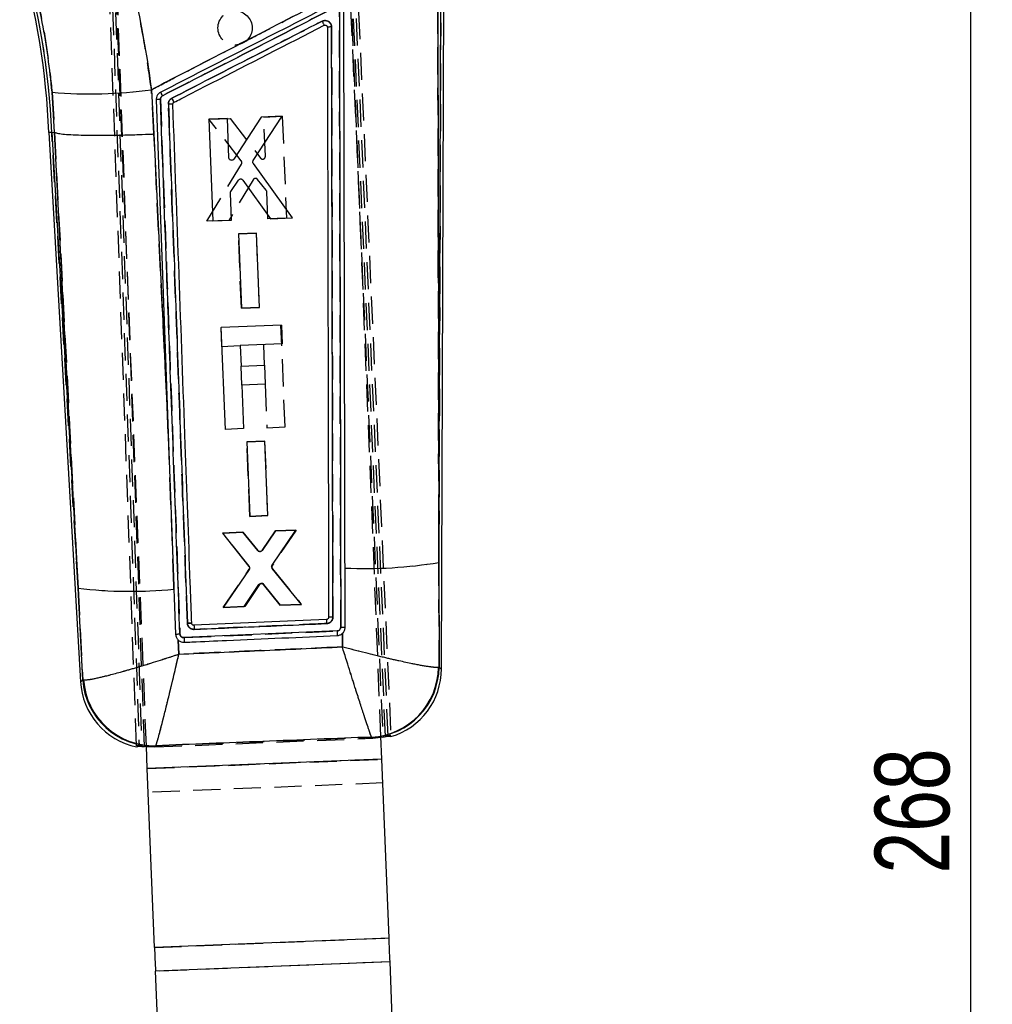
# Model space of a CAD drawing. Extents: x 77 to 734, y 58 to 535.
# Tile 13 of 16: x 303 to 394, y 356 to 448. Entities that reach past the tile are written whole.
import ezdxf

# ---------------------------------------------------------------- set-up
doc = ezdxf.new("R2010")
doc.units = 0
doc.header["$LTSCALE"] = 2
doc.linetypes.add('HIDDEN', pattern=[1.905, 1.27, -0.635])
doc.layers.get('0').update_dxf_attribs({"linetype": 'CONTINUOUS'})
doc.styles.add('SLDTEXTSTYLE0', font='TXT', dxfattribs={"width": 0.75})
doc.dimstyles.new('SLDDIMSTYLE0', dxfattribs={"dimtxt": 7, "dimasz": 6.604, "dimexe": 0, "dimexo": 0.0625, "dimgap": 1.75, "dimtad": 1, "dimdec": 0, "dimrnd": 1e-09, "dimzin": 12, "dimtxsty": 'SLDTEXTSTYLE0', "dimsah": 1, "dimcen": 0.09, "dimazin": 3, "dimtfac": 1, "dimtdec": 0, "dimtofl": 0, "dimtmove": 0, "dimatfit": 3, "dimtolj": 1, "dimtzin": 12})

# ---------------------------------------------------------------- blocks, each defined once
blk = doc.blocks.new('_D')
at = {"color": 179, "linetype": 'CONTINUOUS'}
for p, q in [((320.616, 497.651), (394.009, 497.651)), ((392.009, 229.802), (392.009, 497.651)), ((371.629, 229.802), (394.009, 229.802))]:
    blk.add_line(p, q, dxfattribs=at)
for points in [[(392.009, 497.651), (390.993, 491.047), (393.025, 491.047)], [(392.009, 229.802), (393.025, 236.406), (390.993, 236.406)]]:
    blk.add_solid(points, dxfattribs=at)
at = {"color": 179, "linetype": 'CONTINUOUS', "insert": (382.985, 367.803, 0.1), "char_height": 7, "attachment_point": 1, "rotation": 90, "style": 'SLDTEXTSTYLE0'}
blk.add_mtext('268', dxfattribs=at)

msp = doc.modelspace()

# ---------------------------------------------------------------- linework, layer by layer
at = {"color": 7, "linetype": 'HIDDEN'}
for p, q in [((313.797022, 379.774759), (310.099433, 483.030031)), ((310.314412, 483.139807), (314.050364, 379.72636)), ((310.610368, 482.733363), (314.299452, 379.715594)), ((314.550976, 379.684465), (310.824207, 482.843781)), ((333.027352, 467.843631), (336.887276, 380.583258)), ((337.382876, 380.666005), (333.520746, 467.976267)), ((337.135475, 380.634831), (333.270619, 467.38621)), ((333.765184, 467.519099), (337.631499, 380.734982)), ((336.708436, 380.620876), (333.701823, 455.449844)), ((342.338231, 455.117965), (342.136067, 396.942297)), ((314.72621, 379.736656), (311.719562, 454.566607)), ((331.637045, 447.206939), (331.671183, 447.148303)), ((331.683959, 447.078982), (331.683957, 447.079817)), ((331.683959, 447.078982), (331.713889, 447.088594)), ((305.880423, 440.982798), (306.105929, 437.245363)), ((315.43368, 437.082896), (315.193227, 441.225538)), ((316.948178, 439.876119), (316.789848, 439.872319)), ((317.20624, 439.860636), (317.191902, 439.86457)), ((320.579191, 438.460613), (322.571621, 438.541049)), ((323.620782, 434.550921), (320.579191, 438.460613)), ((322.571621, 438.541049), (325.420628, 434.82613)), ((325.729431, 438.668529), (327.464606, 438.738579)), ((325.87644, 434.991593), (325.729431, 438.668529)), ((327.464606, 438.738579), (327.845878, 429.206336)), ((308.315067, 394.531371), (305.852241, 437.232951)), ((306.105929, 437.245363), (306.106887, 437.245051)), ((316.779609, 409.020701), (315.43368, 437.082896)), ((320.400159, 428.905847), (323.637665, 434.264237)), ((324.734346, 432.797397), (322.462036, 428.989047)), ((325.954919, 431.813562), (325.153074, 432.825336)), ((326.110599, 429.136308), (326.009401, 431.666607)), ((322.462036, 428.989047), (320.400159, 428.905847)), ((327.845878, 429.206336), (326.110599, 429.136308)), ((323.351064, 427.72411), (325.016047, 427.791322)), ((323.629721, 420.755537), (323.351064, 427.72411)), ((325.016047, 427.791322), (325.294779, 420.822734)), ((325.294779, 420.822734), (323.629721, 420.755537)), ((317.297338, 394.733639), (316.360011, 420.562366)), ((321.700654, 418.936687), (321.737432, 418.938169)), ((321.700654, 418.936687), (321.771062, 417.18437)), ((327.721442, 409.631038), (327.338439, 419.163214)), ((321.771062, 417.18437), (323.523383, 417.254778)), ((325.696361, 417.342084), (325.773814, 415.41444)), ((323.602675, 415.327208), (323.577045, 415.32618)), ((323.577045, 415.32618), (323.648021, 413.559722)), ((323.648021, 413.559722), (323.673694, 413.56075)), ((325.84479, 413.647981), (326.008954, 409.562232)), ((326.008954, 409.562232), (327.721442, 409.631038)), ((324.138469, 408.225017), (325.803452, 408.292228)), ((324.417106, 401.256526), (324.138469, 408.225017)), ((325.803452, 408.292228), (326.082167, 401.32373)), ((326.082167, 401.32373), (324.417106, 401.256526)), ((321.878969, 399.69861), (323.766644, 399.774822)), ((324.353917, 396.604473), (321.878969, 399.69861)), ((323.766644, 399.774822), (325.167087, 398.050102)), ((325.574406, 398.067737), (326.831776, 399.898568)), ((328.754942, 399.976211), (326.526788, 396.656128)), ((326.831776, 399.898568), (328.754942, 399.976211)), ((342.15917, 387.11817), (342.136067, 396.942297)), ((321.911036, 392.720269), (324.365114, 396.302851)), ((326.540328, 396.354841), (329.244771, 393.016258)), ((325.322355, 394.861655), (323.940325, 392.802173)), ((327.286311, 392.937215), (325.733154, 394.879015)), ((308.315067, 394.531371), (308.754443, 385.949837)), ((317.308334, 394.429805), (317.297338, 394.733639)), ((329.244771, 393.016258), (327.286311, 392.937215)), ((323.940325, 392.802173), (321.911036, 392.720269)), ((318.974019, 391.228819), (318.972341, 391.248191)), ((318.978005, 391.208554), (318.974019, 391.228819)), ((318.247703, 389.894793), (332.589615, 390.521208)), ((333.094903, 390.290568), (333.092517, 389.021913)), ((317.766844, 388.352187), (317.703421, 389.673578)), ((342.15917, 387.11817), (342.101474, 387.105489)), ((308.754443, 385.949837), (308.830864, 385.935942)), ((315.501186, 379.654164), (335.933589, 380.475128)), ((335.829483, 380.581016), (335.845578, 380.568618)), ((335.933589, 380.475128), (335.877543, 380.534666)), ((335.933589, 380.475128), (336.710146, 380.578311)), ((314.727939, 379.693689), (315.501186, 379.654164)), ((315.553694, 379.718052), (315.501186, 379.654164)), ((315.585147, 379.756326), (315.605304, 379.773283)), ((336.793072, 378.514418), (314.810808, 377.631174)), ((314.810998, 377.626481), (336.793261, 378.509725)), ((336.88279, 376.281532), (314.900528, 375.398295)), ((315.484266, 360.870091), (337.466529, 361.753332)), ((337.556058, 359.525139), (315.573796, 358.641898)), ((337.556247, 359.520448), (315.573982, 358.637208))]:
    msp.add_line(p, q, dxfattribs=at)
at = {"color": 7, "linetype": 'CONTINUOUS'}
for p, q in [((342.136067, 396.942297), (342.338231, 455.117965)), ((342.371651, 386.932353), (342.608596, 455.117026)), ((306.105929, 437.245363), (305.880423, 440.982798)), ((315.193227, 441.225538), (315.43368, 437.082896)), ((322.31157, 438.5312), (320.576369, 438.46182)), ((320.576369, 438.46182), (320.961098, 428.929711)), ((322.460036, 434.854323), (322.31157, 438.5312)), ((325.469428, 438.657487), (322.927655, 434.725964)), ((324.743778, 434.596041), (327.46189, 438.737163)), ((327.46189, 438.737163), (325.469428, 438.657487)), ((305.582187, 437.219719), (308.550938, 385.746213)), ((305.852241, 437.232951), (306.105929, 437.245363)), ((305.852241, 437.232951), (308.315067, 394.531371)), ((306.106887, 437.245051), (306.105929, 437.245363)), ((328.406923, 429.227563), (324.749949, 434.308926)), ((322.636784, 431.680242), (323.354869, 432.753095)), ((323.774489, 432.758832), (326.345018, 429.145062)), ((322.696404, 428.999128), (322.594267, 431.529397)), ((320.961098, 428.929711), (322.696404, 428.999128)), ((326.345018, 429.145062), (328.406923, 429.227563)), ((325.030769, 427.791605), (323.365762, 427.725019)), ((323.365762, 427.725019), (323.647018, 420.756528)), ((325.312099, 420.823136), (325.030769, 427.791605)), ((323.647018, 420.756528), (325.312099, 420.823136)), ((327.380874, 419.16492), (321.743087, 418.938393)), ((322.126088, 409.406217), (321.743087, 418.938393)), ((327.380874, 419.16492), (327.451282, 417.412596)), ((327.451282, 417.412596), (323.525983, 417.254882)), ((323.525983, 417.254882), (323.603435, 415.327238)), ((323.603435, 415.327238), (325.800202, 415.415505)), ((325.800202, 415.415505), (325.871178, 413.649047)), ((325.871178, 413.649047), (323.674411, 413.56078)), ((323.674411, 413.56078), (323.838576, 409.475023)), ((316.779609, 409.020701), (317.297338, 394.733639)), ((323.838576, 409.475023), (322.126088, 409.406217)), ((325.810316, 408.292191), (324.145307, 408.225605)), ((324.145307, 408.225605), (324.426574, 401.257211)), ((326.091659, 401.323812), (325.810316, 408.292191)), ((324.426574, 401.257211), (326.091659, 401.323812)), ((323.773739, 399.775693), (321.850543, 399.698788)), ((321.850543, 399.698788), (324.337884, 396.568181)), ((325.173943, 398.051644), (323.773739, 399.775693)), ((326.838917, 399.898263), (325.581363, 398.066754)), ((326.507895, 396.691019), (328.726622, 399.973752)), ((328.726622, 399.973752), (326.838917, 399.898263)), ((342.136067, 396.942297), (342.15917, 387.11817)), ((324.34856, 396.266775), (321.92069, 392.721983)), ((329.254531, 393.015327), (326.520932, 396.389471)), ((323.879178, 392.800318), (325.271538, 394.860463)), ((325.682404, 394.876124), (327.225213, 392.934153)), ((308.754443, 385.949837), (308.315067, 394.531371)), ((317.297338, 394.733639), (317.308334, 394.429805)), ((327.225213, 392.934153), (329.254531, 393.015327)), ((321.92069, 392.721983), (323.879178, 392.800318)), ((318.974019, 391.228819), (318.972341, 391.248191)), ((331.60607, 391.596148), (319.185023, 391.051592)), ((333.092517, 389.021913), (333.094903, 390.290568)), ((317.703421, 389.673578), (317.766844, 388.352187)), ((342.15917, 387.11817), (342.101474, 387.105489)), ((308.754443, 385.949837), (308.830864, 385.935942)), ((335.845578, 380.568618), (335.829483, 380.581016)), ((336.793072, 378.514418), (336.708436, 380.620876)), ((336.710146, 380.578311), (337.135475, 380.634831)), ((337.382876, 380.666005), (337.636353, 380.626032)), ((313.800937, 379.665399), (314.050364, 379.72636)), ((314.299452, 379.715594), (314.727939, 379.693689)), ((314.810808, 377.631174), (314.72621, 379.736656)), ((315.605304, 379.773283), (315.585147, 379.756326)), ((336.793072, 378.514418), (314.810808, 377.631174)), ((336.793261, 378.509725), (314.810998, 377.626481)), ((337.466529, 361.753332), (336.793261, 378.509725)), ((315.484266, 360.870091), (314.810998, 377.626481)), ((337.466529, 361.753332), (315.484266, 360.870091)), ((337.556247, 359.520448), (315.573982, 358.637208)), ((338.559491, 334.551539), (337.556247, 359.520448)), ((316.577229, 333.668297), (315.573982, 358.637208))]:
    msp.add_line(p, q, dxfattribs=at)
at = {"color": 8, "linetype": 'CONTINUOUS'}
for p, q in [((335.877543, 380.534666), (335.845578, 380.568618)), ((315.585147, 379.756326), (315.553694, 379.718052))]:
    msp.add_line(p, q, dxfattribs=at)
at = {"color": 7, "linetype": 'CONTINUOUS', "flags": 128}
for points in [[(315.642073, 440.279568), (316.5537, 415.24292), (316.779609, 409.020701)], [(308.315067, 394.531371), (307.528893, 409.737075), (306.106887, 437.245051)], [(315.43368, 437.082896), (316.307855, 418.876099), (316.779609, 409.020701)], [(333.350211, 390.864598), (333.34872, 391.63282), (333.342386, 394.874694), (333.339356, 396.414774)], [(317.308334, 394.429805), (317.337257, 393.630499), (317.461072, 390.207538)], [(332.59045, 390.521245), (318.250089, 389.894897), (318.247703, 389.894793)], [(336.793261, 378.509725), (336.793239, 378.510276), (336.793217, 378.510835), (336.793194, 378.511416), (336.793169, 378.511997), (336.793146, 378.5126), (336.793122, 378.513197), (336.793097, 378.513807), (336.793072, 378.514418)], [(337.556247, 359.520448), (337.54458, 359.810805), (337.532957, 360.100081), (337.521421, 360.387189), (337.510015, 360.671068), (337.498781, 360.950654), (337.487762, 361.224907), (337.476998, 361.492796), (337.466529, 361.753332)], [(315.484266, 360.870091), (315.494734, 360.609556), (315.5055, 360.341663), (315.516519, 360.06741), (315.527751, 359.787827), (315.539158, 359.503949), (315.550695, 359.216837), (315.562318, 358.927565), (315.573982, 358.637208)]]:
    msp.add_lwpolyline(points, dxfattribs=at)
at = {"color": 7, "linetype": 'HIDDEN', "flags": 128}
for points in [[(306.106887, 437.245051), (307.528893, 409.737075), (308.315067, 394.531371)], [(342.371651, 386.932353), (342.348031, 386.953006), (342.15917, 387.11817)], [(308.754443, 385.949837), (308.573558, 385.768848), (308.550938, 385.746213)]]:
    msp.add_lwpolyline(points, dxfattribs=at)
at = {"color": 8, "linetype": 'CONTINUOUS', "flags": 128}
for points in [[(342.15917, 387.11817), (342.348031, 386.953006), (342.371651, 386.932353)], [(308.550938, 385.746213), (308.573558, 385.768848), (308.754443, 385.949837)]]:
    msp.add_lwpolyline(points, dxfattribs=at)
at = {"color": 7, "linetype": 'HIDDEN'}
msp.add_circle((323.031871, 447.014675), 1.6, dxfattribs=at)
at = {"color": 7, "linetype": 'CONTINUOUS'}
for centre, radius, start, end in [((236.227114, 434.430291), 69.411145, 2.30278115, 16.30089471), ((236.227114, 434.430291), 69.681512, 2.30510974, 16.30089471), ((309.424861, 483.765084), 42.92886, 265.26396026, 277.72221301), ((302.878975, 433.916102), 14.964093, 26.795092, 28.23862123), ((315.993958, 438.841751), 1.48025, 88.3407436, 103.75202038), ((299.498898, 431.223364), 19.883473, 26.34993315, 27.59976366), ((335.221752, 438.633396), 42.260566, 267.44705184, 279.41658451), ((313.281314, 436.062907), 41.827408, 263.18107837, 275.52482588), ((366.920682, 393.084406), 35.345957, 182.4131794, 183.03041726), ((378.338928, 392.408653), 45.787396, 182.36246615, 182.90086563), ((331.725375, 390.305841), 13.483939, 181.74689274, 183.58454361), ((335.462979, 387.210213), 6.639321, 273.16445479, 359.09621712), ((335.535772, 387.185106), 6.623737, 272.68082769, 359.42099383), ((335.774191, 386.955276), 6.5975, 286.37292579, 0.17464763), ((315.137492, 386.126098), 6.5975, 182.8992988, 258.29014327), ((315.364916, 386.376919), 6.624255, 183.69656305, 271.90520921), ((315.456451, 386.41446), 6.642844, 184.13088656, 271.2839963), ((311.375939, 377.489793), 3.437777, 2.27870241, 2.35699688)]:
    msp.add_arc(centre, radius, start, end, dxfattribs=at)
at = {"color": 7, "linetype": 'HIDDEN'}
for centre, radius, start, end in [((236.227114, 434.430291), 69.681512, 2.30510974, 16.30089471), ((309.424861, 483.765084), 42.92886, 265.26396026, 277.72221301), ((303.067089, 433.996154), 14.760503, 26.84687732, 28.31035806), ((315.993835, 438.841863), 1.480111, 88.33573424, 103.74841771), ((298.944826, 431.001731), 20.478402, 26.21753619, 27.43107448), ((335.221752, 438.633396), 42.260566, 267.44705184, 279.41658451), ((313.281314, 436.062907), 41.827408, 263.18107837, 275.52482588), ((362.276868, 392.65089), 30.688928, 181.9695765, 182.68050076), ((380.520693, 392.602381), 47.976239, 182.48622791, 183.00006595), ((358.102705, 391.549822), 39.889351, 182.37791268, 182.99906686), ((335.462979, 387.210213), 6.639321, 273.16445479, 359.09621712), ((335.535772, 387.185106), 6.623737, 272.68082769, 359.42099383), ((315.364916, 386.376919), 6.624255, 183.69656305, 271.90520921), ((315.456451, 386.41446), 6.642844, 184.13088656, 271.2839963)]:
    msp.add_arc(centre, radius, start, end, dxfattribs=at)
at = {"color": 7, "linetype": 'CONTINUOUS'}
for points, knots in [([(311.529658, 457.665304), (311.938829, 456.340505), (312.757175, 453.690897), (313.760348, 449.601458), (314.603172, 445.443926), (314.996541, 442.631679), (315.193227, 441.225538)], [0, 0, 0, 0, 0.247645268, 0.495292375, 0.747643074, 1, 1, 1, 1]), ([(305.880423, 440.982798), (305.768673, 442.076963), (305.54518, 444.265233), (304.987417, 447.552599), (304.275319, 450.832645), (303.652661, 452.982226), (303.341336, 454.057002)], [0, 0, 0, 0, 0.247093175, 0.494172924, 0.747089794, 1, 1, 1, 1]), ([(333.169437, 450.499648), (330.623569, 449.18709), (325.446026, 446.517735), (319.454158, 443.425985), (316.008323, 441.646473), (315.193227, 441.225538)], [0, 0, 0, 0, 0.424811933, 0.863942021, 1, 1, 1, 1]), ([(342.03536, 451.020161), (342.05457, 440.56418), (342.087688, 422.537911), (342.121759, 404.512306), (342.136067, 396.942297)], [0, 0, 0, 0, 0.580041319, 1, 1, 1, 1]), ([(332.101577, 449.217672), (329.428342, 447.84741), (324.081871, 445.106887), (318.735365, 442.366485), (316.062112, 440.996284)], [0, 0, 0, 0, 0.499999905, 1, 1, 1, 1]), ([(316.23629, 440.661931), (318.909673, 442.031721), (324.255983, 444.771065), (329.602199, 447.510649), (332.275079, 448.880324)], [0, 0, 0, 0, 0.500042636, 1, 1, 1, 1]), ([(332.812452, 448.554242), (332.837008, 438.1613), (332.882425, 418.939311), (332.923258, 399.718017), (332.942014, 390.889289)], [0, 0, 0, 0, 0.540679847, 1, 1, 1, 1]), ([(333.339356, 396.414774), (333.338891, 396.650197), (333.336295, 397.966248), (333.326474, 402.907119), (333.291829, 420.043604), (333.256134, 436.09993), (333.228498, 448.531309)], [0, 0, 0, 0, 0.013552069, 0.075758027, 0.284418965, 1, 1, 1, 1]), ([(331.194778, 447.647387), (330.9539, 447.523956), (328.608161, 446.321947), (323.916521, 443.917799), (319.465689, 441.637256), (317.119739, 440.435225)], [0, 0, 0, 0, 0.051341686, 0.499980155, 1, 1, 1, 1]), ([(332.07986, 447.105521), (332.073805, 447.168293), (332.061129, 447.29969), (331.963331, 447.478735), (331.812023, 447.621031), (331.621595, 447.704125), (331.403657, 447.724989), (331.266735, 447.67412), (331.194778, 447.647387)], [0, 0, 0, 0, 0.152254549, 0.318710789, 0.483143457, 0.649467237, 0.815785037, 1, 1, 1, 1]), ([(331.194778, 447.647387), (331.200873, 447.635354), (331.218425, 447.600703), (331.256344, 447.525668), (331.30569, 447.427512), (331.351694, 447.335246), (331.380416, 447.276884), (331.385475, 447.265928), (331.387723, 447.26106)], [0, 0, 0, 0, 0.063768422, 0.183627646, 0.39849078, 0.613346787, 0.828197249, 1, 1, 1, 1]), ([(317.316477, 440.048689), (317.528856, 440.157542), (318.704698, 440.76021), (323.395132, 443.164273), (327.873155, 445.459587), (331.387723, 447.26106)], [0, 0, 0, 0, 0.045279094, 0.250689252, 1, 1, 1, 1]), ([(331.387723, 447.26106), (331.407276, 447.268594), (331.449345, 447.284804), (331.519156, 447.282107), (331.585147, 447.25672), (331.640269, 447.211417), (331.660829, 447.169442), (331.671183, 447.148303)], [0, 0, 0, 0, 0.182237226, 0.392078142, 0.593527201, 0.795295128, 1, 1, 1, 1]), ([(331.671183, 447.148303), (331.671591, 447.147191), (331.679601, 447.12537), (331.681833, 447.101998), (331.68395, 447.079817)], [0, 0, 0, 0, 0.050926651, 1, 1, 1, 1]), ([(331.683957, 447.079817), (331.704515, 437.866314), (331.74563, 419.439308), (331.782241, 401.013), (331.800546, 391.799847)], [0, 0, 0, 0, 0.5000000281, 1, 1, 1, 1]), ([(332.07986, 447.105521), (332.027661, 447.104892), (331.923261, 447.103632), (331.792728, 447.097342), (331.701661, 447.088809), (331.68986, 447.082258), (331.683959, 447.078982)], [0, 0, 0, 0, 0.249999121, 0.499999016, 0.749999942, 1, 1, 1, 1]), ([(332.204136, 391.824948), (332.184492, 401.030129), (332.145169, 419.45665), (332.101642, 437.883844), (332.07986, 447.105521)], [0, 0, 0, 0, 0.499561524, 1, 1, 1, 1]), ([(316.062112, 440.996284), (315.988597, 440.948928), (315.84157, 440.854219), (315.697175, 440.630196), (315.642168, 440.429109), (315.642093, 440.311057), (315.642073, 440.279568)], [0, 0, 0, 0, 0.297198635, 0.594389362, 0.891808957, 1, 1, 1, 1]), ([(316.036819, 440.32138), (316.036823, 440.336259), (316.036838, 440.392314), (316.062945, 440.487909), (316.131598, 440.59439), (316.201431, 440.639432), (316.236292, 440.661917)], [0, 0, 0, 0, 0.107613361, 0.405434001, 0.703191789, 1, 1, 1, 1]), ([(317.864201, 390.249977), (317.564864, 398.477309), (317.147488, 409.948974), (316.537886, 426.639462), (316.227945, 435.102599), (316.036819, 440.32138)], [0, 0, 0, 0, 0.492937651, 0.687320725, 1, 1, 1, 1]), ([(317.119741, 440.435225), (317.061882, 440.397823), (316.946166, 440.323019), (316.832718, 440.146332), (316.789947, 439.988582), (316.789868, 439.896364), (316.789848, 439.872319)], [0, 0, 0, 0, 0.2982186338, 0.5964349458, 0.8947748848, 1, 1, 1, 1]), ([(317.20624, 439.860636), (317.207541, 439.882537), (317.210237, 439.927918), (317.242346, 439.989863), (317.281863, 440.029123), (317.30912, 440.04453), (317.316479, 440.048689)], [0, 0, 0, 0, 0.285123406, 0.590797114, 0.889519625, 1, 1, 1, 1]), ([(317.20624, 439.860636), (317.199289, 439.863786), (317.184893, 439.87031), (317.090226, 439.875826), (316.952249, 439.877142), (316.843981, 439.873927), (316.789848, 439.872319)], [0, 0, 0, 0, 0.237383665, 0.491588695, 0.745794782, 1, 1, 1, 1]), ([(316.789848, 439.872319), (317.086445, 431.770273), (317.383384, 423.658886), (317.974717, 407.454851), (318.269475, 399.352841), (318.563892, 391.260171)], [0, 0, 0, 0, 0.500000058, 0.500576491, 1, 1, 1, 1]), ([(318.972341, 391.248191), (318.966103, 391.420662), (318.920827, 392.672647), (318.719292, 398.242685), (318.13853, 414.274347), (317.593716, 429.226524), (317.20624, 439.860636)], [0, 0, 0, 0, 0.010643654, 0.077263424, 0.343742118, 1, 1, 1, 1]), ([(305.852241, 437.232951), (305.672865, 437.223624), (305.492835, 437.214264), (305.58284, 437.219758), (305.583167, 437.219778)], [0, 0, 0, 0, 0.996372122, 1, 1, 1, 1]), ([(306.106887, 437.245051), (306.178961, 437.213555), (306.323109, 437.150565), (306.856576, 437.074569), (307.612727, 437.015543), (308.58476, 436.975559), (309.746965, 436.95634), (311.061028, 436.957688), (312.494808, 436.980366), (313.917885, 437.020699), (314.90788, 437.059363), (315.383293, 437.080641), (315.43368, 437.082896)], [0, 0, 0, 0, 0.112007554, 0.224015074, 0.336022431, 0.4480298, 0.560039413, 0.672048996, 0.784062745, 0.89607628, 0.988985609, 1, 1, 1, 1]), ([(322.664577, 434.61513), (322.63705, 434.623479), (322.581999, 434.640179), (322.516376, 434.698084), (322.471316, 434.771481), (322.463735, 434.827152), (322.460036, 434.854323)], [0, 0, 0, 0, 0.252649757, 0.505292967, 0.758551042, 1, 1, 1, 1]), ([(322.927655, 434.725964), (322.909749, 434.703514), (322.873936, 434.658611), (322.795959, 434.618903), (322.723246, 434.606588), (322.679837, 434.612908), (322.664577, 434.61513)], [0, 0, 0, 0, 0.282605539, 0.565246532, 0.847156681, 1, 1, 1, 1]), ([(324.749949, 434.308926), (324.735553, 434.333834), (324.706759, 434.383652), (324.698362, 434.47095), (324.713636, 434.543748), (324.735857, 434.582298), (324.743778, 434.596041)], [0, 0, 0, 0, 0.281240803, 0.562489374, 0.844028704, 1, 1, 1, 1]), ([(323.354869, 432.753095), (323.373388, 432.775371), (323.410427, 432.819923), (323.489874, 432.858319), (323.566708, 432.869813), (323.613335, 432.860779), (323.631755, 432.85721)], [0, 0, 0, 0, 0.274034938, 0.548086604, 0.821466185, 1, 1, 1, 1]), ([(323.631755, 432.85721), (323.659118, 432.847399), (323.715354, 432.827235), (323.754428, 432.782038), (323.774489, 432.758832)], [0, 0, 0, 0, 0.48657891, 1, 1, 1, 1]), ([(322.594267, 431.529397), (322.595608, 431.558153), (322.598112, 431.611839), (322.624521, 431.65855), (322.636784, 431.680242)], [0, 0, 0, 0, 0.535629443, 1, 1, 1, 1]), ([(325.353053, 397.958802), (325.324394, 397.963898), (325.267076, 397.97409), (325.207999, 398.013763), (325.181334, 398.043422), (325.173943, 398.051644)], [0, 0, 0, 0, 0.419566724, 0.839106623, 1, 1, 1, 1]), ([(325.581363, 398.066754), (325.567294, 398.049927), (325.534482, 398.010687), (325.463015, 397.9705), (325.397291, 397.957091), (325.360636, 397.958509), (325.353053, 397.958802)], [0, 0, 0, 0, 0.249306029, 0.581408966, 0.913411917, 1, 1, 1, 1]), ([(326.520932, 396.389471), (326.505124, 396.413497), (326.473509, 396.461549), (326.460137, 396.548075), (326.47193, 396.62783), (326.497002, 396.67188), (326.507895, 396.691019)], [0, 0, 0, 0, 0.265312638, 0.530624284, 0.796072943, 1, 1, 1, 1]), ([(324.337884, 396.568181), (324.353485, 396.543942), (324.384687, 396.495465), (324.397222, 396.408606), (324.384646, 396.329185), (324.359414, 396.285546), (324.34856, 396.266775)], [0, 0, 0, 0, 0.266262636, 0.532513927, 0.798917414, 1, 1, 1, 1]), ([(325.271538, 394.860463), (325.290489, 394.882772), (325.328393, 394.927393), (325.40917, 394.965506), (325.474744, 394.97417), (325.510448, 394.970465), (325.517359, 394.969748)], [0, 0, 0, 0, 0.308935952, 0.617911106, 0.926042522, 1, 1, 1, 1]), ([(325.517359, 394.969748), (325.545565, 394.962945), (325.601975, 394.949339), (325.654803, 394.908633), (325.677898, 394.881434), (325.682406, 394.876124)], [0, 0, 0, 0, 0.4459371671, 0.8918511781, 1, 1, 1, 1]), ([(318.972341, 391.248191), (318.965933, 391.251455), (318.953013, 391.258036), (318.858905, 391.26355), (318.723927, 391.26487), (318.617237, 391.261738), (318.563892, 391.260171)], [0, 0, 0, 0, 0.246980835, 0.497986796, 0.748993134, 1, 1, 1, 1]), ([(318.563892, 391.260171), (318.564321, 391.251802), (318.568249, 391.175159), (318.605256, 391.031409), (318.724162, 390.851851), (318.898884, 390.724644), (319.069325, 390.673976), (319.168332, 390.673302), (319.198781, 390.673095)], [0, 0, 0, 0, 0.0263228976, 0.2410503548, 0.455799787, 0.6901845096, 0.9047189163, 1, 1, 1, 1]), ([(319.185023, 391.051592), (319.161789, 391.053039), (319.115319, 391.055933), (319.052405, 391.089157), (319.004022, 391.139583), (318.980717, 391.18999), (318.975419, 391.220703), (318.974019, 391.228819)], [0, 0, 0, 0, 0.229765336, 0.459554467, 0.688991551, 0.917814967, 1, 1, 1, 1]), ([(319.198781, 390.673095), (319.469188, 390.684905), (320.821224, 390.743952), (324.963015, 390.924791), (328.834399, 391.09392), (331.624152, 391.215796)], [0, 0, 0, 0, 0.065287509, 0.326437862, 1, 1, 1, 1]), ([(331.800546, 391.799847), (331.798289, 391.776968), (331.793774, 391.731207), (331.758601, 391.670199), (331.706805, 391.624019), (331.652437, 391.600909), (331.617841, 391.597356), (331.60607, 391.596148)], [0, 0, 0, 0, 0.221107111, 0.442237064, 0.663646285, 0.885556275, 1, 1, 1, 1]), ([(331.624151, 391.215803), (331.692349, 391.225969), (331.828738, 391.2463), (332.006132, 391.36038), (332.136411, 391.521743), (332.197008, 391.686884), (332.202334, 391.790047), (332.204136, 391.824948)], [0, 0, 0, 0, 0.2216111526, 0.4432032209, 0.664853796, 0.8866187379, 1, 1, 1, 1]), ([(332.204136, 391.824948), (332.151176, 391.824491), (332.045256, 391.823578), (331.911938, 391.817641), (331.818725, 391.80932), (331.806606, 391.802835), (331.800546, 391.799593)], [0, 0, 0, 0, 0.24999987, 0.499999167, 0.750000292, 1, 1, 1, 1]), ([(317.461072, 390.207538), (317.465536, 390.210754), (317.474526, 390.21723), (317.543845, 390.228025), (317.647606, 390.238186), (317.761474, 390.245674), (317.836254, 390.248806), (317.864201, 390.249977)], [0, 0, 0, 0, 0.212907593, 0.428793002, 0.644677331, 0.867207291, 1, 1, 1, 1]), ([(317.461072, 390.207538), (317.476627, 390.105678), (317.505421, 389.917109), (317.625617, 389.749072), (317.695612, 389.681155), (317.703421, 389.673578)], [0, 0, 0, 0, 0.510684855, 0.945407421, 1, 1, 1, 1]), ([(318.247703, 389.894793), (318.206339, 389.897271), (318.122776, 389.902278), (318.009387, 389.961757), (317.922052, 390.052682), (317.874037, 390.154695), (317.86699, 390.222958), (317.864201, 390.249977)], [0, 0, 0, 0, 0.212861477, 0.430023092, 0.644673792, 0.859362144, 1, 1, 1, 1]), ([(319.185023, 391.051592), (319.185026, 391.047102), (319.185033, 391.038121), (319.187386, 390.968146), (319.191329, 390.862037), (319.195484, 390.755352), (319.198123, 390.689513), (319.198781, 390.673095)], [0, 0, 0, 0, 0.224347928, 0.448694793, 0.673051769, 0.918474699, 1, 1, 1, 1]), ([(332.942022, 390.889289), (332.940874, 390.867715), (332.937529, 390.804876), (332.900251, 390.704746), (332.821031, 390.607544), (332.713669, 390.53922), (332.631432, 390.527224), (332.59045, 390.521245)], [0, 0, 0, 0, 0.115783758, 0.337244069, 0.558657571, 0.780056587, 1, 1, 1, 1]), ([(332.610205, 390.091443), (332.697175, 390.103935), (332.871961, 390.129039), (333.026026, 390.228799), (333.09317, 390.289013), (333.094903, 390.290568)], [0, 0, 0, 0, 0.4910469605, 0.9868625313, 1, 1, 1, 1]), ([(332.942014, 390.889289), (332.99543, 390.888956), (333.102263, 390.888292), (333.237301, 390.88255), (333.330479, 390.87435), (333.343724, 390.867804), (333.350211, 390.864598)], [0, 0, 0, 0, 0.252536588, 0.505073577, 0.757609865, 1, 1, 1, 1]), ([(333.094903, 390.290568), (333.109999, 390.3049), (333.18787, 390.37883), (333.296319, 390.544729), (333.346933, 390.736326), (333.349685, 390.843755), (333.350219, 390.864598)], [0, 0, 0, 0, 0.0968366, 0.499508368, 0.90289794, 1, 1, 1, 1]), ([(317.703421, 389.673578), (317.755488, 389.631617), (317.875337, 389.535031), (318.076625, 389.466837), (318.215685, 389.463907), (318.267816, 389.462808)], [0, 0, 0, 0, 0.324416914, 0.74674009, 1, 1, 1, 1]), ([(318.267816, 389.462808), (318.509217, 389.473461), (319.832227, 389.531846), (324.612976, 389.742423), (329.152407, 389.940536), (332.610205, 390.091443)], [0, 0, 0, 0, 0.050494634, 0.27673813, 1, 1, 1, 1]), ([(308.830864, 385.935942), (309.032182, 385.943606), (309.418635, 385.958318), (310.639533, 386.231885), (311.963046, 386.576741), (313.481549, 387.00532), (315.226638, 387.532248), (316.747052, 388.017036), (317.543209, 388.278185), (317.760607, 388.350123), (317.766844, 388.352187)], [0, 0, 0, 0, 0.1967579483, 0.3777006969, 0.5053077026, 0.6329409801, 0.8098472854, 0.9480610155, 0.9985098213, 1, 1, 1, 1]), ([(315.605304, 379.773283), (315.656893, 379.917153), (315.755923, 380.193327), (316.054753, 381.3056), (316.375703, 382.562418), (316.741901, 384.039192), (317.160596, 385.772772), (317.523849, 387.310273), (317.713565, 388.123211), (317.765358, 388.345802), (317.766844, 388.352187)], [0, 0, 0, 0, 0.196757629, 0.377700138, 0.505307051, 0.632939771, 0.809846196, 0.948060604, 0.998510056, 1, 1, 1, 1]), ([(317.766844, 388.352187), (320.284835, 388.462868), (325.393334, 388.687416), (330.50195, 388.909364), (333.092517, 389.021913)], [0, 0, 0, 0, 0.4929023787, 1, 1, 1, 1]), ([(335.829483, 380.581016), (335.804768, 380.639161), (335.755336, 380.755455), (335.552437, 381.328655), (335.223427, 382.312422), (334.772521, 383.701148), (334.310752, 385.142901), (333.748414, 386.92045), (333.316498, 388.301619), (333.094465, 389.015649), (333.092517, 389.021913)], [0, 0, 0, 0, 0.106410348, 0.212828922, 0.418833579, 0.545096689, 0.671382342, 0.830801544, 0.998515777, 1, 1, 1, 1]), ([(342.101474, 387.105489), (342.015885, 387.100303), (341.8447, 387.089931), (341.164532, 387.166655), (340.07433, 387.358633), (338.589655, 387.672022), (337.073825, 388.017335), (335.232935, 388.464789), (333.822879, 388.828553), (333.098868, 389.020231), (333.092517, 389.021913)], [0, 0, 0, 0, 0.1064109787, 0.2128300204, 0.4188348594, 0.545097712, 0.6713837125, 0.8308028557, 0.9985157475, 1, 1, 1, 1]), ([(335.829483, 380.581016), (332.432707, 380.445279), (325.691315, 380.175889), (318.949921, 379.906791), (315.605304, 379.773283)], [0, 0, 0, 0, 0.503868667, 1, 1, 1, 1]), ([(336.887276, 380.583258), (336.943529, 380.593912), (337.056046, 380.61522), (337.205662, 380.643839), (337.31791, 380.663407), (337.371016, 380.669171), (337.380142, 380.666735), (337.382876, 380.666005)], [0, 0, 0, 0, 0.227713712, 0.455465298, 0.681932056, 0.904686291, 1, 1, 1, 1]), ([(337.631499, 380.734982), (337.631499, 380.73499), (337.631498, 380.735027), (337.631486, 380.735164), (337.631371, 380.735757), (337.62985, 380.737698), (337.616213, 380.739334), (337.561251, 380.73111), (337.451159, 380.707491), (337.304689, 380.673661), (337.192791, 380.647984), (337.135475, 380.634831)], [0, 0, 0, 0, 0.000440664, 0.002203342, 0.009254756, 0.037467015, 0.150767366, 0.357680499, 0.565213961, 0.777297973, 1, 1, 1, 1]), ([(314.299452, 379.715594), (314.242191, 379.723886), (314.127656, 379.740472), (313.975423, 379.762745), (313.862064, 379.777295), (313.804533, 379.780833), (313.799101, 379.77644), (313.797022, 379.774759)], [0, 0, 0, 0, 0.219323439, 0.438701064, 0.656123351, 0.868370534, 1, 1, 1, 1]), ([(314.050364, 379.72636), (314.059465, 379.728048), (314.077665, 379.731425), (314.171231, 379.724413), (314.302524, 379.711008), (314.437242, 379.696407), (314.522077, 379.687499), (314.550976, 379.684465)], [0, 0, 0, 0, 0.219330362, 0.438614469, 0.659395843, 0.883974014, 1, 1, 1, 1])]:
    msp.add_open_spline(points, degree=3, knots=knots, dxfattribs=at)
at = {"color": 7, "linetype": 'HIDDEN'}
for points, knots in [([(315.193227, 441.225538), (315.000544, 442.605649), (314.615181, 445.365834), (313.783328, 449.498501), (312.779392, 453.615393), (311.946234, 456.31534), (311.529658, 457.665304)], [0, 0, 0, 0, 0.24768324, 0.495359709, 0.747681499, 1, 1, 1, 1]), ([(303.341336, 454.057002), (303.645762, 453.007457), (304.254621, 450.908345), (304.967334, 447.656004), (305.535964, 444.343553), (305.765601, 442.103071), (305.880423, 440.982798)], [0, 0, 0, 0, 0.247016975, 0.494039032, 0.747012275, 1, 1, 1, 1]), ([(324.031579, 445.787231), (324.596057, 446.078535), (327.64156, 447.650195), (330.687806, 449.220443), (333.169437, 450.499648)], [0, 0, 0, 0, 0.185348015, 1, 1, 1, 1]), ([(342.136067, 396.942297), (342.121759, 404.512306), (342.087688, 422.537911), (342.05457, 440.56418), (342.03536, 451.020161)], [0, 0, 0, 0, 0.419958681, 1, 1, 1, 1]), ([(332.276474, 448.881039), (329.603128, 447.511127), (324.256567, 444.771368), (318.909915, 442.03184), (316.236655, 440.66211)], [0, 0, 0, 0, 0.500012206, 1, 1, 1, 1]), ([(332.942014, 390.88917), (332.919869, 401.281768), (332.878913, 420.503148), (332.83337, 439.725218), (332.812452, 448.554317)], [0, 0, 0, 0, 0.540679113, 1, 1, 1, 1]), ([(317.120752, 440.435747), (319.466363, 441.637606), (324.157736, 444.041401), (328.849047, 446.445366), (331.194778, 447.647387)], [0, 0, 0, 0, 0.499983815, 1, 1, 1, 1]), ([(331.194778, 447.647387), (331.201547, 447.650675), (331.269874, 447.683865), (331.412865, 447.72118), (331.62116, 447.704951), (331.812138, 447.620812), (331.9633, 447.478794), (332.061136, 447.299677), (332.073807, 447.168288), (332.07986, 447.105521)], [0, 0, 0, 0, 0.018272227, 0.184450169, 0.350720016, 0.516995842, 0.681381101, 0.847789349, 1, 1, 1, 1]), ([(332.07986, 447.105521), (332.101642, 437.883844), (332.145169, 419.45665), (332.184492, 401.030129), (332.204136, 391.824948)], [0, 0, 0, 0, 0.500438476, 1, 1, 1, 1]), ([(315.193227, 441.225538), (316.008303, 441.646481), (318.76376, 443.069527), (321.519847, 444.491375), (323.460671, 445.492635)], [0, 0, 0, 0, 0.295804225, 1, 1, 1, 1]), ([(316.236655, 440.66211), (316.223685, 440.654835), (316.174719, 440.627372), (316.103964, 440.557833), (316.044443, 440.445804), (316.039361, 440.362839), (316.036819, 440.321351)], [0, 0, 0, 0, 0.107215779, 0.404757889, 0.702331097, 1, 1, 1, 1]), ([(316.036821, 440.321351), (316.34662, 431.858221), (316.917681, 416.257863), (317.525532, 399.567436), (317.824577, 391.340121), (317.864201, 390.249977)], [0, 0, 0, 0, 0.507062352, 0.93468428, 1, 1, 1, 1]), ([(316.789848, 439.872319), (316.789868, 439.896364), (316.789947, 439.988582), (316.832718, 440.146329), (316.946372, 440.323351), (317.06252, 440.398213), (317.120752, 440.435747)], [0, 0, 0, 0, 0.105053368, 0.40290636, 0.700635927, 1, 1, 1, 1]), ([(318.563892, 391.260171), (318.269138, 399.362178), (317.679629, 415.566193), (317.086442, 431.770276), (316.789848, 439.872319)], [0, 0, 0, 0, 0.499999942, 1, 1, 1, 1]), ([(323.637667, 434.264237), (323.650006, 434.290187), (323.674685, 434.342088), (323.676101, 434.429634), (323.655126, 434.501016), (323.629851, 434.537742), (323.620782, 434.550921)], [0, 0, 0, 0, 0.280581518, 0.561160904, 0.842536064, 1, 1, 1, 1]), ([(325.420628, 434.82613), (325.440329, 434.805143), (325.479732, 434.763165), (325.560887, 434.729862), (325.634309, 434.723569), (325.676938, 434.733365), (325.691749, 434.736768)], [0, 0, 0, 0, 0.283457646, 0.566950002, 0.849541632, 1, 1, 1, 1]), ([(325.691749, 434.736768), (325.718458, 434.747265), (325.771875, 434.76826), (325.832593, 434.831047), (325.871781, 434.907831), (325.874906, 434.964023), (325.87644, 434.991593)], [0, 0, 0, 0, 0.252100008, 0.504207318, 0.75675055, 1, 1, 1, 1]), ([(324.868726, 432.906905), (324.842297, 432.894967), (324.787865, 432.870379), (324.752526, 432.822188), (324.734346, 432.797397)], [0, 0, 0, 0, 0.485551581, 1, 1, 1, 1]), ([(325.153074, 432.825336), (325.132776, 432.846096), (325.092177, 432.887618), (325.009674, 432.919511), (324.93221, 432.924648), (324.886586, 432.911897), (324.868726, 432.906905)], [0, 0, 0, 0, 0.274844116, 0.54972393, 0.823733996, 1, 1, 1, 1]), ([(326.009401, 431.666607), (326.005745, 431.695202), (325.998926, 431.748539), (325.968864, 431.792958), (325.954919, 431.813562)], [0, 0, 0, 0, 0.536133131, 1, 1, 1, 1]), ([(325.167087, 398.050102), (325.182208, 398.033963), (325.210751, 398.003498), (325.249477, 397.988017), (325.267688, 397.980737)], [0, 0, 0, 0, 0.529752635, 1, 1, 1, 1]), ([(325.333296, 397.963757), (325.349126, 397.960859), (325.372453, 397.956588), (325.395812, 397.959791), (325.403321, 397.960821)], [0, 0, 0, 0, 0.67858361, 1, 1, 1, 1]), ([(326.526788, 396.656128), (326.513187, 396.630728), (326.485985, 396.57993), (326.48044, 396.492398), (326.499319, 396.414226), (326.527979, 396.372723), (326.540328, 396.354841)], [0, 0, 0, 0, 0.266047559, 0.532098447, 0.79839515, 1, 1, 1, 1]), ([(324.365116, 396.302851), (324.37894, 396.328059), (324.406587, 396.378472), (324.412992, 396.465748), (324.394865, 396.544314), (324.366331, 396.586236), (324.353917, 396.604473)], [0, 0, 0, 0, 0.265128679, 0.530241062, 0.795643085, 1, 1, 1, 1]), ([(325.479359, 394.968221), (325.451805, 394.959185), (325.396699, 394.941112), (325.347279, 394.896318), (325.326438, 394.867334), (325.322355, 394.861655)], [0, 0, 0, 0, 0.445715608, 0.891410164, 1, 1, 1, 1]), ([(325.733154, 394.879015), (325.712461, 394.899742), (325.671071, 394.941199), (325.587435, 394.972695), (325.521389, 394.976044), (325.486133, 394.969482), (325.479359, 394.968221)], [0, 0, 0, 0, 0.309161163, 0.618366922, 0.926679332, 1, 1, 1, 1]), ([(318.563892, 391.260171), (318.617237, 391.261738), (318.723927, 391.26487), (318.858905, 391.26355), (318.953013, 391.258036), (318.965933, 391.251455), (318.972341, 391.248191)], [0, 0, 0, 0, 0.251006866, 0.502013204, 0.753019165, 1, 1, 1, 1]), ([(319.198781, 390.673095), (319.161919, 390.673673), (319.05643, 390.675325), (318.88754, 390.731683), (318.726006, 390.853169), (318.612111, 391.019303), (318.569922, 391.16184), (318.564815, 391.245133), (318.563892, 391.260171)], [0, 0, 0, 0, 0.1152021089, 0.3296802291, 0.5441691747, 0.7380615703, 0.9527092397, 1, 1, 1, 1]), ([(331.621518, 391.215676), (331.351111, 391.203865), (329.999073, 391.144808), (325.858161, 390.963889), (321.987656, 390.794877), (319.198781, 390.673095)], [0, 0, 0, 0, 0.065301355, 0.326507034, 1, 1, 1, 1]), ([(332.204136, 391.824948), (332.202334, 391.790047), (332.197008, 391.686884), (332.136411, 391.521741), (332.006133, 391.360385), (331.827983, 391.245797), (331.69063, 391.225759), (331.621518, 391.215676)], [0, 0, 0, 0, 0.11306362, 0.334207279, 0.555236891, 0.77620816, 1, 1, 1, 1]), ([(317.864201, 390.249977), (317.86699, 390.222958), (317.874037, 390.154695), (317.922052, 390.052682), (318.009387, 389.961757), (318.122776, 389.902278), (318.206339, 389.897271), (318.247703, 389.894793)], [0, 0, 0, 0, 0.140637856, 0.355326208, 0.569976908, 0.787138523, 1, 1, 1, 1]), ([(332.589615, 390.521208), (332.611115, 390.523323), (332.673814, 390.52949), (332.772324, 390.571153), (332.866054, 390.65455), (332.929723, 390.764946), (332.937924, 390.847775), (332.942022, 390.88917)], [0, 0, 0, 0, 0.115417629, 0.336585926, 0.557777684, 0.778994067, 1, 1, 1, 1]), ([(332.942022, 390.889647), (332.995439, 390.889265), (333.102272, 390.888502), (333.237309, 390.882693), (333.330488, 390.874506), (333.343733, 390.868085), (333.35022, 390.86494)], [0, 0, 0, 0, 0.252536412, 0.505073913, 0.757610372, 1, 1, 1, 1]), ([(308.830864, 385.935942), (309.045989, 385.945332), (309.475421, 385.964078), (310.846548, 386.281425), (312.298633, 386.669142), (313.799801, 387.099762), (315.630172, 387.657647), (317.038364, 388.111131), (317.760607, 388.350123), (317.766844, 388.352187)], [0, 0, 0, 0, 0.206446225, 0.412106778, 0.538496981, 0.66491109, 0.827375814, 0.998509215, 1, 1, 1, 1]), ([(315.605304, 379.773283), (315.660358, 379.928286), (315.770257, 380.237701), (316.105226, 381.49754), (316.456777, 382.886342), (316.818353, 384.353612), (317.257236, 386.17733), (317.59329, 387.60631), (317.765358, 388.345802), (317.766844, 388.352187)], [0, 0, 0, 0, 0.2064459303, 0.4121066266, 0.5384965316, 0.6649100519, 0.827374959, 0.9985094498, 1, 1, 1, 1]), ([(333.092517, 389.021913), (330.50195, 388.909364), (325.393334, 388.687416), (320.284835, 388.462868), (317.766844, 388.352187)], [0, 0, 0, 0, 0.5070976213, 1, 1, 1, 1]), ([(335.829483, 380.581016), (335.804768, 380.639161), (335.755336, 380.755455), (335.552437, 381.328655), (335.223427, 382.312422), (334.772521, 383.701148), (334.310752, 385.142901), (333.748414, 386.92045), (333.316498, 388.301619), (333.094465, 389.015649), (333.092517, 389.021913)], [0, 0, 0, 0, 0.106410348, 0.212828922, 0.418833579, 0.545096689, 0.671382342, 0.830801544, 0.998515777, 1, 1, 1, 1]), ([(342.101474, 387.105489), (342.015885, 387.100303), (341.8447, 387.089931), (341.164532, 387.166655), (340.07433, 387.358633), (338.589655, 387.672022), (337.073825, 388.017335), (335.232935, 388.464789), (333.822879, 388.828553), (333.098868, 389.020231), (333.092517, 389.021913)], [0, 0, 0, 0, 0.1064109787, 0.2128300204, 0.4188348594, 0.545097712, 0.6713837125, 0.8308028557, 0.9985157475, 1, 1, 1, 1]), ([(315.605304, 379.773283), (318.949921, 379.906791), (325.691315, 380.175889), (332.432707, 380.445279), (335.829483, 380.581016)], [0, 0, 0, 0, 0.496131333, 1, 1, 1, 1])]:
    msp.add_open_spline(points, degree=3, knots=knots, dxfattribs=at)

# ---------------------------------------------------------------- dimensions: what is measured, and where the dimension line sits
at = {"color": 179, "linetype": 'CONTINUOUS'}
dim = msp.add_linear_dim(base=(392.008615, 497.650962), p1=(369.628844, 229.802216), p2=(318.61602, 497.650962), angle=90, dimstyle='SLDDIMSTYLE0', dxfattribs=at)
dim.commit()
dim.dimension.update_dxf_attribs({"geometry": '_D', "text_midpoint": (392.008615, 378.404915), "dimtype": 160})

doc.saveas('drawing.dxf')
